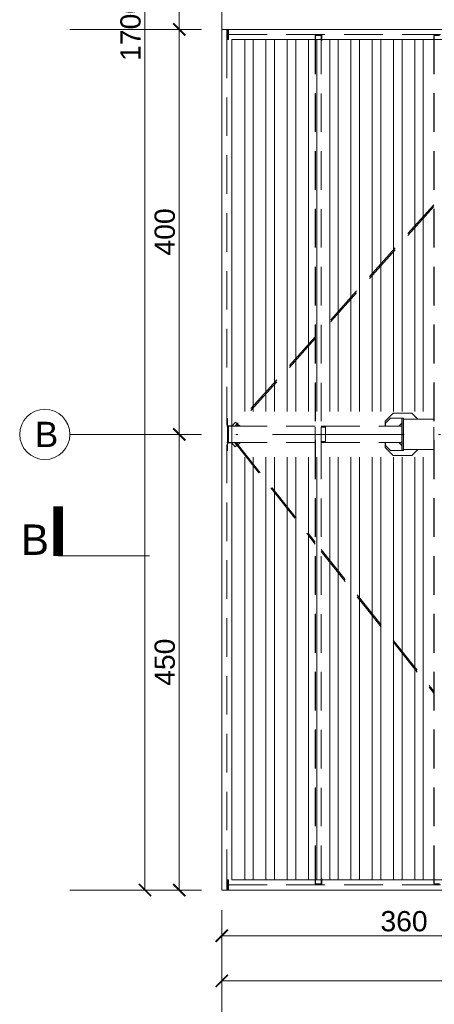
# Model space of a CAD drawing. Extents: x 256490 to 7565828, y -103950 to 5881792.
# Tile 2 of 101: x 264806 to 268901, y -98572 to -88846. Entities that reach past the tile are written whole.
import ezdxf

# ---------------------------------------------------------------- set-up
doc = ezdxf.new("R2010")
doc.units = 0
doc.header["$MEASUREMENT"] = 0
for name, pattern in [('DASHDOT', [20, 13, -3.4, 0.2, -3.4]), ('DASHED', [19.05, 12.7, -6.35]), ('GLOBAL-DASH-DOT-1', [18.5, 12, -3, 0.5, -3])]:
    doc.linetypes.add(name, pattern=pattern)
doc.layers.add('100_rzut_okna', color=1, linetype='Continuous')
doc.layers.add('OSIE - OPIS', color=7, linetype='Continuous')
for name, color, linetype, lineweight in [('_A_LINIA KROJENIA', 51, 'GLOBAL-DASH-DOT-1', 18), ('_A_LINIA KROJENIA TEKST', 41, 'GLOBAL-DASH-DOT-1', 25), ('BK_Beton', 140, 'Continuous', 15), ('BK_Kreskowanie', 215, 'Continuous', 5), ('linii', 7, 'Continuous', 15), ('OSIE', 7, 'Continuous', 5), ('Wiata', 250, 'Continuous', 20)]:
    doc.layers.add(name, color=color, linetype=linetype, lineweight=lineweight)
doc.layers.add('tlo', color=7, linetype='Continuous', lineweight=9, true_color=0xb2b2b2)
doc.layers.add('wymiary', color=7, linetype='Continuous', lineweight=5, true_color=0x7f7f7f)
doc.styles.add('ARIAL', font='arial.ttf')
doc.dimstyles.new('mosstowy 1-100', dxfattribs={"dimscale": 20, "dimtxt": 10, "dimasz": 6, "dimexe": 4, "dimexo": 4, "dimgap": 2, "dimtad": 1, "dimdec": 0, "dimlfac": 0.1, "dimtxsty": 'ARIAL', "dimblk": 'ARCHTICK', "dimcen": 4, "dimclrd": 256, "dimclre": 256, "dimclrt": 7, "dimadec": 0, "dimazin": 0, "dimtfac": 1, "dimtdec": 0, "dimtmove": 1, "dimatfit": 3, "dimfxl": 8, "dimfxlon": 1, "dimlwd": -1, "dimlwe": 9, "dimarcsym": 0})

# ---------------------------------------------------------------- blocks, each defined once
blk = doc.blocks.new('FGDFGDGDFG')
at = {"layer": 'tlo', "linetype": 'DASHED', "ltscale": 30}
for p, q in [((232869.2, -119076.6), (232914.7, -119076.6)), ((232915.4, -119076.6), (232914.7, -119076.6)), ((232916.8, -119076.6), (232916.1, -119076.6)), ((232917.4, -119076.6), (232916.8, -119076.6)), ((232917.9, -119076.6), (232917.4, -119076.6)), ((232918.4, -119076.6), (232917.9, -119076.6)), ((232918.7, -119076.6), (232918.4, -119076.6)), ((232919, -119076.6), (232918.7, -119076.6)), ((232919.2, -119076.6), (232919, -119076.6)), ((232919.2, -119076.6), (232919.2, -119176.6)), ((232927.2, -119076.6), (232919.2, -119076.6)), ((232919.2, -119076.6), (232919.2, -119076.6)), ((232927.2, -119076.6), (232927.2, -119176.6)), ((232927.2, -119076.6), (232927.2, -119176.6)), ((232935.2, -119076.6), (232927.2, -119076.6)), ((232935.2, -119076.6), (241453.2, -119076.6)), ((232935.2, -119076.6), (232935.2, -119176.6)), ((232935.2, -119081.1), (232935.2, -119122.1)), ((232935.2, -119126.6), (241453.2, -119126.6)), ((233850.2, -119126.6), (233850.2, -119136.6)), ((233856.2, -119126.6), (233856.2, -119186.6)), ((232927.2, -119176.6), (232919.2, -119176.6)), ((232919.2, -119176.6), (232919.2, -127476.6)), ((232935.2, -119176.6), (232927.2, -119176.6)), ((233793.3, -119136.6), (233793.2, -119136.6)), ((233793.2, -119136.6), (233793.2, -127516.6)), ((233793.3, -127516.6), (233793.3, -119136.6)), ((233793.5, -119136.6), (233793.3, -119136.6)), ((233793.3, -119136.6), (233793.3, -119136.6)), ((233793.8, -119136.6), (233793.5, -119136.6)), ((233794.1, -119136.6), (233793.8, -119136.6)), ((233794.5, -119136.6), (233794.1, -119136.6)), ((233795, -119136.6), (233794.5, -119136.6)), ((233795.6, -119136.6), (233795, -119136.6)), ((233795.6, -127516.6), (233795.6, -119136.6)), ((233795.6, -119136.6), (233795.6, -119136.6)), ((233795.6, -119136.6), (233795.6, -119136.6)), ((233795.6, -127516.6), (233795.6, -119136.6)), ((233850.6, -119136.6), (233795.6, -119136.6)), ((233795.6, -119136.6), (233795.6, -127516.6)), ((233850.6, -119136.6), (233850.6, -127516.6)), ((233850.6, -119186.6), (233856.2, -119186.6)), ((234963, -127516.6), (234963, -119136.6)), ((234963.1, -119136.6), (234963, -119136.6)), ((234963, -119136.6), (234963, -119136.6)), ((234963, -119136.6), (234963, -127516.6)), ((234963.3, -119136.6), (234963.1, -119136.6)), ((234963.5, -119136.6), (234963.3, -119136.6)), ((234963.9, -119136.6), (234963.5, -119136.6)), ((234964.3, -119136.6), (234963.9, -119136.6)), ((234964.8, -119136.6), (234964.3, -119136.6)), ((234965.3, -119136.6), (234964.8, -119136.6)), ((234965.4, -119136.6), (234965.3, -119136.6)), ((234965.4, -119136.6), (234965.3, -119136.6)), ((234965.3, -127516.6), (234965.3, -119136.6)), ((234965.4, -127516.6), (234965.4, -119136.6)), ((235020.4, -119136.6), (234965.4, -119136.6)), ((234965.4, -119136.6), (234965.4, -127516.6)), ((234963, -120809.1), (233850.6, -122048.6)), ((234963, -120827.1), (233850.6, -122066.6)), ((233793.2, -122112.6), (232999.9, -122996.6)), ((233793.2, -122130.6), (233016, -122996.6)), ((232927.2, -122915.6), (232927.2, -122996.6)), ((234482.1, -122946.8), (234562.1, -122866.8)), ((234482.4, -122946.8), (234562.4, -122866.8)), ((234536.8, -122916.6), (234486.8, -122966.6)), ((234646.8, -122916.6), (234536.8, -122916.6)), ((234562.1, -122866.8), (234747.3, -122866.8)), ((234647.2, -122916.6), (234646.8, -122916.6)), ((234646.8, -122916.6), (234646.8, -122966.6)), ((234662.2, -122916.6), (234647.2, -122916.6)), ((234647.2, -122916.6), (234647.2, -123236.6)), ((234662.5, -122916.6), (234662.2, -122916.6)), ((234662.2, -122916.6), (234662.2, -123236.6)), ((234662.5, -122926.6), (234662.5, -122916.6)), ((234807.1, -122926.6), (234747.3, -122866.8)), ((232927.2, -122996.6), (232919.2, -122996.6)), ((232935.2, -122991.6), (232927.2, -122991.6)), ((232927.2, -122991.6), (232927.2, -122996.6)), ((232927.2, -122996.6), (232927.2, -123156.6)), ((232935.2, -122991.6), (232935.2, -123161.6)), ((232935.2, -122996.6), (233793.2, -122996.6)), ((232935.3, -122992.3), (232935.3, -122996.6)), ((232971.4, -122992.3), (232935.3, -122992.3)), ((232967.6, -122996.6), (233004.8, -122955.2)), ((232998.5, -122996.6), (233021.9, -122970.6)), ((233021.9, -122970.6), (233004.8, -122955.2)), ((233017.3, -122996.6), (233032.3, -122979.9)), ((233023.2, -122971.8), (233021.8, -122970.6)), ((233032.3, -122980), (233031.3, -122979.1)), ((233049.4, -122995.3), (233032.3, -122979.9)), ((233049.4, -122995.3), (233048.2, -122996.6)), ((233793.2, -123006.6), (233792.8, -123006.6)), ((233793.2, -123006.6), (233792.8, -123006.6)), ((233792.8, -123006.6), (233792.8, -123146.6)), ((233793.2, -123006.6), (233793.2, -123146.6)), ((233850.6, -122996.6), (234646.8, -122996.6)), ((233852.2, -123006.6), (233850.6, -123006.6)), ((233852.2, -123146.6), (233852.2, -123006.6)), ((233852.8, -123006.6), (233852.2, -123006.6)), ((233852.8, -123006.6), (233852.2, -123006.6)), ((233853.8, -123006.6), (233853.3, -123006.6)), ((233854.2, -123006.6), (233853.8, -123006.6)), ((233854.7, -123006.6), (233854.2, -123006.6)), ((233855, -123006.6), (233854.7, -123006.6)), ((233855.3, -123006.6), (233855, -123006.6)), ((233855.5, -123006.6), (233855.3, -123006.6)), ((233855.6, -123006.6), (233855.5, -123006.6)), ((233855.7, -123006.6), (233855.6, -123006.6)), ((233856.4, -123006.6), (233855.7, -123006.6)), ((233857.2, -123006.6), (233856.4, -123006.6)), ((233858.2, -123006.6), (233857.2, -123006.6)), ((233858.2, -123006.6), (233894.8, -123006.6)), ((233894.8, -123146.6), (233894.8, -123006.6)), ((233895.4, -123006.6), (233894.8, -123006.6)), ((233895.4, -123006.6), (233894.8, -123006.6)), ((233896.4, -123006.6), (233895.9, -123006.6)), ((233896.9, -123006.6), (233896.4, -123006.6)), ((233897.3, -123006.6), (233896.9, -123006.6)), ((233897.6, -123006.6), (233897.3, -123006.6)), ((233897.9, -123006.6), (233897.6, -123006.6)), ((233898.1, -123006.6), (233897.9, -123006.6)), ((233898.2, -123006.6), (233898.1, -123006.6)), ((234482.4, -122946.8), (234482.1, -122946.8)), ((234482.4, -122946.8), (234482.1, -122946.8)), ((234482.1, -122946.8), (234482.1, -122996.6)), ((234482.4, -122996.6), (234482.4, -122946.8)), ((234486.8, -122966.6), (234486.8, -122996.6)), ((234646.8, -122966.6), (234616.8, -122996.6)), ((234646.8, -122966.6), (234646.8, -122996.6)), ((234646.8, -123156.6), (234646.8, -122996.6)), ((234662.5, -122926.6), (234963, -122926.6)), ((234662.5, -123226.6), (234662.5, -122926.6)), ((234963, -123006.6), (234962.8, -123006.6)), ((234962.8, -123006.6), (234962.8, -123146.6)), ((234963, -123006.6), (234963, -123146.6)), ((234646.8, -123110.1), (234647.1, -123110.3)), ((234647.1, -123236.6), (234647.1, -123110.3)), ((234662.3, -123236.6), (234662.4, -123110.3)), ((234662.5, -123110.2), (234662.4, -123110.3)), ((234662.5, -123110.2), (234662.4, -123110.3)), ((234662.5, -123110.3), (234662.4, -123110.3)), ((234662.5, -123110.3), (234662.4, -123110.3)), ((232927.2, -123156.6), (232919.2, -123156.6)), ((232927.2, -123156.6), (232927.2, -123161.6)), ((232927.2, -123156.6), (232927.2, -123237.6)), ((232935.2, -123161.6), (232927.2, -123161.6)), ((232935.2, -123156.6), (233793.2, -123156.6)), ((232935.3, -123156.6), (232935.3, -123160.8)), ((232969.8, -123160.8), (232935.3, -123160.8)), ((233000.4, -123199.3), (232966.4, -123156.6)), ((232995.8, -123156.6), (233018.4, -123185)), ((232997.1, -123156.6), (233793.2, -124159.4)), ((233022.3, -123181.9), (233000.4, -123199.3)), ((233000.4, -123199.3), (233018.4, -123185)), ((233012.4, -123156.6), (233793.2, -124140.1)), ((233029.3, -123176.3), (233013.7, -123156.6)), ((233047.4, -123162), (233025.5, -123179.4)), ((233047.4, -123162), (233029.3, -123176.3)), ((233043.1, -123156.6), (233047.4, -123162)), ((233793.2, -123146.6), (233792.8, -123146.6)), ((233793.2, -123146.6), (233792.8, -123146.6)), ((233850.6, -123146.6), (233852.2, -123146.6)), ((233850.6, -123156.6), (234646.8, -123156.6)), ((233853.8, -123146.6), (233853.3, -123146.6)), ((233854.2, -123146.6), (233853.8, -123146.6)), ((233854.7, -123146.6), (233854.2, -123146.6)), ((233855, -123146.6), (233854.7, -123146.6)), ((233855.3, -123146.6), (233855, -123146.6)), ((233855.5, -123146.6), (233855.3, -123146.6)), ((233855.6, -123146.6), (233855.5, -123146.6)), ((233855.7, -123146.6), (233855.6, -123146.6)), ((233856.4, -123146.6), (233855.7, -123146.6)), ((233857.2, -123146.6), (233856.4, -123146.6)), ((233858.2, -123146.6), (233857.2, -123146.6)), ((233858.2, -123146.6), (233894.8, -123146.6)), ((233896.4, -123146.6), (233895.9, -123146.6)), ((233896.9, -123146.6), (233896.4, -123146.6)), ((233897.3, -123146.6), (233896.9, -123146.6)), ((233897.6, -123146.6), (233897.3, -123146.6)), ((233897.9, -123146.6), (233897.6, -123146.6)), ((233898.1, -123146.6), (233897.9, -123146.6)), ((233898.2, -123146.6), (233898.1, -123146.6)), ((234482.1, -123206.3), (234482.1, -123156.6)), ((234562.1, -123286.3), (234482.1, -123206.3)), ((234482.4, -123206.3), (234482.1, -123206.3)), ((234482.4, -123206.3), (234482.1, -123206.3)), ((234482.4, -123206.3), (234482.4, -123156.6)), ((234562.4, -123286.3), (234482.4, -123206.3)), ((234486.8, -123156.6), (234486.8, -123186.6)), ((234536.8, -123236.6), (234486.8, -123186.6)), ((234646.8, -123186.6), (234616.8, -123156.6)), ((234646.8, -123186.6), (234646.8, -123236.6)), ((234963, -123146.6), (234962.8, -123146.6)), ((234963, -123146.6), (234962.8, -123146.6)), ((234646.8, -123236.6), (234536.8, -123236.6)), ((234562.4, -123286.3), (234562.1, -123286.3)), ((234562.4, -123286.3), (234562.1, -123286.3)), ((234562.4, -123286.3), (234747.3, -123286.3)), ((234647.2, -123236.6), (234647.1, -123236.6)), ((234647.2, -123236.6), (234647.1, -123236.6)), ((234662.2, -123236.6), (234647.2, -123236.6)), ((234662.8, -123236.6), (234662.2, -123236.6)), ((234662.8, -123236.6), (234662.2, -123236.6)), ((234662.5, -123226.6), (234963, -123226.6)), ((234662.8, -123236.6), (234662.8, -123226.6)), ((234807.1, -123226.6), (234747.3, -123286.3)), ((233850.6, -124212.4), (234963, -125613.6)), ((233850.6, -124231.7), (234963, -125632.9)), ((232927.2, -127476.6), (232919.2, -127476.6)), ((232919.2, -127476.6), (232919.2, -127576.6)), ((232927.2, -127476.6), (232927.2, -127576.6)), ((232935.2, -127476.6), (232927.2, -127476.6)), ((232927.2, -127476.6), (232927.2, -127576.6)), ((232935.2, -127476.6), (232935.2, -127576.6)), ((233850.6, -127466.6), (233856.2, -127466.6)), ((233856.2, -127466.6), (233856.2, -127526.6)), ((232869.2, -127576.6), (232914.7, -127576.6)), ((232915.4, -127576.6), (232914.7, -127576.6)), ((232916.8, -127576.6), (232916.1, -127576.6)), ((232917.4, -127576.6), (232916.8, -127576.6)), ((232917.9, -127576.6), (232917.4, -127576.6)), ((232918.4, -127576.6), (232917.9, -127576.6)), ((232918.7, -127576.6), (232918.4, -127576.6)), ((232919, -127576.6), (232918.7, -127576.6)), ((232919.2, -127576.6), (232919, -127576.6)), ((232927.2, -127576.6), (232919.2, -127576.6)), ((232919.2, -127576.6), (232919.2, -127576.6)), ((232935.2, -127576.6), (232927.2, -127576.6)), ((232935.2, -127526.6), (241453.2, -127526.6)), ((232935.2, -127531.1), (232935.2, -127572.1)), ((233793.3, -127516.6), (233793.2, -127516.6)), ((233793.3, -127516.6), (233793.2, -127516.6)), ((233793.5, -127516.6), (233793.3, -127516.6)), ((233793.3, -127516.6), (233793.3, -127516.6)), ((233793.8, -127516.6), (233793.5, -127516.6)), ((233794.1, -127516.6), (233793.8, -127516.6)), ((233794.5, -127516.6), (233794.1, -127516.6)), ((233795, -127516.6), (233794.5, -127516.6)), ((233795.6, -127516.6), (233795, -127516.6)), ((233795.6, -127516.6), (233795.6, -127516.6)), ((233795.6, -127516.6), (233795.6, -127516.6)), ((233850.6, -127516.6), (233795.6, -127516.6)), ((233850.2, -127516.6), (233850.2, -127526.6)), ((234963, -127516.6), (234963, -127516.6)), ((234963, -127516.6), (234963, -127516.6)), ((234963.1, -127516.6), (234963, -127516.6)), ((234963.3, -127516.6), (234963.1, -127516.6)), ((234963.5, -127516.6), (234963.3, -127516.6)), ((234963.9, -127516.6), (234963.5, -127516.6)), ((234964.3, -127516.6), (234963.9, -127516.6)), ((234964.8, -127516.6), (234964.3, -127516.6)), ((234965.3, -127516.6), (234964.8, -127516.6)), ((234965.4, -127516.6), (234965.3, -127516.6)), ((234965.4, -127516.6), (234965.3, -127516.6)), ((235020.4, -127516.6), (234965.4, -127516.6))]:
    blk.add_line(p, q, dxfattribs=at)
blk = doc.blocks.new('_ArchTick')
at = {"layer": '100_rzut_okna', "color": 0, "linetype": 'Continuous', "const_width": 0.15}
blk.add_lwpolyline([(-0.5, -0.5), (0.5, 0.5)], dxfattribs=at)
blk = doc.blocks.new('*D1530')
at = {"layer": 'Defpoints', "color": 0}
for p in [(266802, -97442.6), (294202, -98040), (294202, -98340.5)]:
    blk.add_point(p, dxfattribs=at)
at = {"layer": 'wymiary', "lineweight": 9}
for p, q in [((266802, -98180.5), (266802, -98420.5)), ((294202, -98180.5), (294202, -98420.5))]:
    blk.add_line(p, q, dxfattribs=at)
at = {"layer": 'wymiary'}
blk.add_line((266802, -98340.5), (294202, -98340.5), dxfattribs=at)
at = {"layer": 'wymiary', "xscale": 120, "yscale": 120, "zscale": 120, "rotation": 180}
blk.add_blockref('_ArchTick', (266802, -98340.5), dxfattribs=at)
at = {"layer": 'wymiary', "xscale": 120, "yscale": 120, "zscale": 120}
blk.add_blockref('_ArchTick', (294202, -98340.5), dxfattribs=at)
at = {"layer": 'wymiary', "color": 7, "insert": (280502, -98198.4), "char_height": 200, "attachment_point": 5, "style": 'ARIAL'}
blk.add_mtext('2740', dxfattribs=at)
blk = doc.blocks.new('*D1531')
at = {"layer": 'Defpoints', "color": 0}
for p in [(265523.7, -88942.6), (266381.6, -92942.6), (267370.5, -92942.6)]:
    blk.add_point(p, dxfattribs=at)
at = {"layer": 'wymiary', "lineweight": 9}
for p, q in [((266221.6, -88942.6), (266461.6, -88942.6)), ((266541.6, -92942.6), (266301.6, -92942.6))]:
    blk.add_line(p, q, dxfattribs=at)
at = {"layer": 'wymiary'}
blk.add_line((266381.6, -88942.6), (266381.6, -92942.6), dxfattribs=at)
at = {"layer": 'wymiary', "xscale": 120, "yscale": 120, "zscale": 120}
for p, rotation in [((266381.6, -88942.6), 90), ((266381.6, -92942.6), 270)]:
    blk.add_blockref('_ArchTick', p, dxfattribs=dict(at, rotation=rotation))
at = {"layer": 'wymiary', "color": 7, "insert": (266239.5, -90942.6), "char_height": 200, "attachment_point": 5, "rotation": 90, "style": 'ARIAL'}
blk.add_mtext('400', dxfattribs=at)
blk = doc.blocks.new('*D1532')
at = {"layer": 'Defpoints', "color": 0}
for p in [(267370.5, -92942.6), (266381.6, -97442.6), (266802, -97442.6)]:
    blk.add_point(p, dxfattribs=at)
at = {"layer": 'wymiary', "lineweight": 9}
for p, q in [((266541.6, -92942.6), (266301.6, -92942.6)), ((266541.6, -97442.6), (266301.6, -97442.6))]:
    blk.add_line(p, q, dxfattribs=at)
at = {"layer": 'wymiary'}
blk.add_line((266381.6, -92942.6), (266381.6, -97442.6), dxfattribs=at)
at = {"layer": 'wymiary', "xscale": 120, "yscale": 120, "zscale": 120}
for p, rotation in [((266381.6, -92942.6), 90), ((266381.6, -97442.6), 270)]:
    blk.add_blockref('_ArchTick', p, dxfattribs=dict(at, rotation=rotation))
at = {"layer": 'wymiary', "color": 7, "insert": (266239.5, -95192.6), "char_height": 200, "attachment_point": 5, "rotation": 90, "style": 'ARIAL'}
blk.add_mtext('450', dxfattribs=at)
blk = doc.blocks.new('GFGDGDFG')
at = {"layer": '_A_LINIA KROJENIA', "color": 1, "linetype": 'Continuous'}
blk.add_line((23168.9, -27584.7), (22268.9, -27584.7), dxfattribs=at)
at = {"layer": '_A_LINIA KROJENIA', "color": 1, "linetype": 'Continuous', "const_width": 93.9}
blk.add_lwpolyline([(22268.9, -27584.7), (22268.9, -27094.6)], dxfattribs=at)
at = {"layer": '_A_LINIA KROJENIA TEKST', "color": 1, "style": 'ARIAL'}
blk.add_text('B', height=300, dxfattribs=at).set_placement((21898.7, -27574.5))
blk = doc.blocks.new('*D1535')
at = {"layer": 'Defpoints', "color": 0}
for p in [(266381.6, -84942.6), (268072, -84942.6), (268072, -88942.6)]:
    blk.add_point(p, dxfattribs=at)
at = {"layer": 'wymiary', "lineweight": 9}
for p, q in [((266541.6, -84942.6), (266301.6, -84942.6)), ((266541.6, -88942.6), (266301.6, -88942.6))]:
    blk.add_line(p, q, dxfattribs=at)
at = {"layer": 'wymiary'}
blk.add_line((266381.6, -88942.6), (266381.6, -84942.6), dxfattribs=at)
at = {"layer": 'wymiary', "xscale": 120, "yscale": 120, "zscale": 120}
for p, rotation in [((266381.6, -84942.6), 90), ((266381.6, -88942.6), 270)]:
    blk.add_blockref('_ArchTick', p, dxfattribs=dict(at, rotation=rotation))
at = {"layer": 'wymiary', "color": 7, "insert": (266239.5, -86942.6), "char_height": 200, "attachment_point": 5, "rotation": 90, "style": 'ARIAL'}
blk.add_mtext('400', dxfattribs=at)
blk = doc.blocks.new('*D1537')
at = {"layer": 'Defpoints', "color": 0}
for p in [(266043.3, -80442.6), (266691.5, -80442.6), (266541.6, -97442.6)]:
    blk.add_point(p, dxfattribs=at)
at = {"layer": 'wymiary', "lineweight": 9}
for p, q in [((266203.3, -80442.6), (265963.3, -80442.6)), ((266203.3, -97442.6), (265963.3, -97442.6))]:
    blk.add_line(p, q, dxfattribs=at)
at = {"layer": 'wymiary'}
blk.add_line((266043.3, -97442.6), (266043.3, -80442.6), dxfattribs=at)
at = {"layer": 'wymiary', "xscale": 120, "yscale": 120, "zscale": 120}
for p, rotation in [((266043.3, -80442.6), 90), ((266043.3, -97442.6), 270)]:
    blk.add_blockref('_ArchTick', p, dxfattribs=dict(at, rotation=rotation))
at = {"layer": 'wymiary', "color": 7, "insert": (265901.2, -88942.6), "char_height": 200, "attachment_point": 5, "rotation": 90, "style": 'ARIAL'}
blk.add_mtext('1700', dxfattribs=at)
blk = doc.blocks.new('FDSFSDFF')
at = {"layer": 'OSIE', "linetype": 'DASHDOT', "ltscale": 100}
for p, q in [((266802, -83481.6), (266802, -63276.8)), ((265302, -73481.6), (296302, -73481.6)), ((265302, -77481.6), (296302, -77481.6)), ((265302, -81981.6), (296356, -81981.6))]:
    blk.add_line(p, q, dxfattribs=at)
at = {"layer": 'OSIE'}
blk.add_circle((265053.9, -77481.6), 248.1, dxfattribs=at)
at = {"layer": 'OSIE - OPIS', "style": 'ARIAL'}
blk.add_text('B', height=250, dxfattribs=at).set_placement((264953.9, -77606.6))
blk = doc.blocks.new('*D1538')
at = {"layer": 'Defpoints', "color": 0}
for p in [(266802, -96617.8), (270402, -97410), (270402, -97894.1)]:
    blk.add_point(p, dxfattribs=at)
at = {"layer": 'wymiary', "lineweight": 9}
for p, q in [((266802, -97734.1), (266802, -97974.1)), ((270402, -97734.1), (270402, -97974.1))]:
    blk.add_line(p, q, dxfattribs=at)
at = {"layer": 'wymiary'}
blk.add_line((266802, -97894.1), (270402, -97894.1), dxfattribs=at)
at = {"layer": 'wymiary', "xscale": 120, "yscale": 120, "zscale": 120, "rotation": 180}
blk.add_blockref('_ArchTick', (266802, -97894.1), dxfattribs=at)
at = {"layer": 'wymiary', "xscale": 120, "yscale": 120, "zscale": 120}
blk.add_blockref('_ArchTick', (270402, -97894.1), dxfattribs=at)
at = {"layer": 'wymiary', "color": 7, "insert": (268602, -97751.9), "char_height": 200, "attachment_point": 5, "style": 'ARIAL'}
blk.add_mtext('360', dxfattribs=at)
blk = doc.blocks.new('dfgfgdg')
at = {"layer": 'BK_Kreskowanie'}
for p, q in [((267028, -93581.6), (267028, -97256.6)), ((267112, -93581.6), (267112, -97256.6)), ((267238, -93581.6), (267238, -97256.6)), ((267322, -93581.6), (267322, -97256.6)), ((267448, -93581.6), (267448, -97256.6)), ((267532, -93581.6), (267532, -97256.6)), ((267658, -93581.6), (267658, -97256.6)), ((267742, -93581.6), (267742, -97256.6)), ((267868, -93581.6), (267868, -97256.6)), ((267952, -93581.6), (267952, -97256.6)), ((268078, -93581.6), (268078, -97256.6)), ((268162, -93581.6), (268162, -97256.6)), ((268288, -93581.6), (268288, -97256.6)), ((268372, -93581.6), (268372, -97256.6)), ((268498, -93581.6), (268498, -97256.6)), ((268582, -93581.6), (268582, -97256.6)), ((268708, -93581.6), (268708, -97256.6)), ((268792, -93581.6), (268792, -97256.6)), ((267028, -97706.6), (267028, -101881.6)), ((267112, -97706.6), (267112, -101881.6)), ((267238, -97706.6), (267238, -101881.6)), ((267322, -97706.6), (267322, -101881.6)), ((267448, -97706.6), (267448, -101881.6)), ((267532, -97706.6), (267532, -101881.6)), ((267658, -97706.6), (267658, -101881.6)), ((267742, -97706.6), (267742, -101881.6)), ((267868, -97706.6), (267868, -101881.6)), ((267952, -97706.6), (267952, -101881.6)), ((268078, -97706.6), (268078, -101881.6)), ((268162, -97706.6), (268162, -101881.6)), ((268288, -97706.6), (268288, -101881.6)), ((268372, -97706.6), (268372, -101881.6)), ((268498, -97706.6), (268498, -101881.6)), ((268582, -97706.6), (268582, -101881.6)), ((268708, -97706.6), (268708, -101881.6)), ((268792, -97706.6), (268792, -101881.6))]:
    blk.add_line(p, q, dxfattribs=at)

msp = doc.modelspace()

# ---------------------------------------------------------------- linework, layer by layer
at = {"layer": 'BK_Beton', "ltscale": 10}
for p, q in [((266802, -97442.6), (266802, -88942.6)), ((266802, -88942.6), (275452, -88942.6)), ((266902, -97342.6), (266902, -89042.6)), ((266902, -89042.6), (275552, -89042.6)), ((294102, -97342.6), (266902, -97342.6)), ((294202, -97442.6), (266802, -97442.6))]:
    msp.add_line(p, q, dxfattribs=at)
at = {"layer": 'Wiata', "color": 1, "linetype": 'DASHED', "ltscale": 50}
msp.add_lwpolyline([(266802, -88942.6), (266802, -80442.6), (275452, -80442.6)], dxfattribs=at)

# ---------------------------------------------------------------- block references
at = {"layer": 'linii'}
for name, p in [('FDSFSDFF', (0, -15461)), ('GFGDGDFG', (242917.5, -66557.8)), ('FGDFGDGDFG', (33932.6, 30134)), ('dfgfgdg', (0, 4539))]:
    msp.add_blockref(name, p, dxfattribs=at)

# ---------------------------------------------------------------- dimensions: what is measured, and where the dimension line sits
at = {"layer": 'wymiary'}
for base, p1, p2, picture, middle in [((266043.3, -80442.6), (266541.6, -97442.6), (266691.5, -80442.6), '*D1537', (265901.2, -88942.6)), ((266381.6, -92942.6), (265523.7, -88942.6), (267370.5, -92942.6), '*D1531', (266239.5, -90942.6)), ((266381.6, -97442.6), (267370.5, -92942.6), (266802, -97442.6), '*D1532', (266239.5, -95192.6))]:
    dim = msp.add_linear_dim(base=base, p1=p1, p2=p2, angle=90, dimstyle='mosstowy 1-100', dxfattribs=at)
    dim.commit()
    dim.dimension.update_dxf_attribs({"geometry": picture, "text_midpoint": middle})
dim = msp.add_linear_dim(base=(266381.6, -84942.6), p1=(268072, -88942.6), p2=(268072, -84942.6), angle=90, dimstyle='mosstowy 1-100', override={"dimblk": 'ArchTick'}, dxfattribs=at)
dim.commit()
dim.dimension.update_dxf_attribs({"geometry": '*D1535', "text_midpoint": (266239.5, -86942.6)})
dim = msp.add_linear_dim(base=(270402, -97894.1), p1=(266802, -96617.8), p2=(270402, -97410), dimstyle='mosstowy 1-100', override={"dimblk": 'ArchTick'}, dxfattribs=at)
dim.commit()
dim.dimension.update_dxf_attribs({"geometry": '*D1538', "text_midpoint": (268602, -97751.9)})
dim = msp.add_linear_dim(base=(294202, -98340.5), p1=(266802, -97442.6), p2=(294202, -98040), dimstyle='mosstowy 1-100', dxfattribs=at)
dim.commit()
dim.dimension.update_dxf_attribs({"geometry": '*D1530', "text_midpoint": (280502, -98198.4)})

doc.saveas('drawing.dxf')
